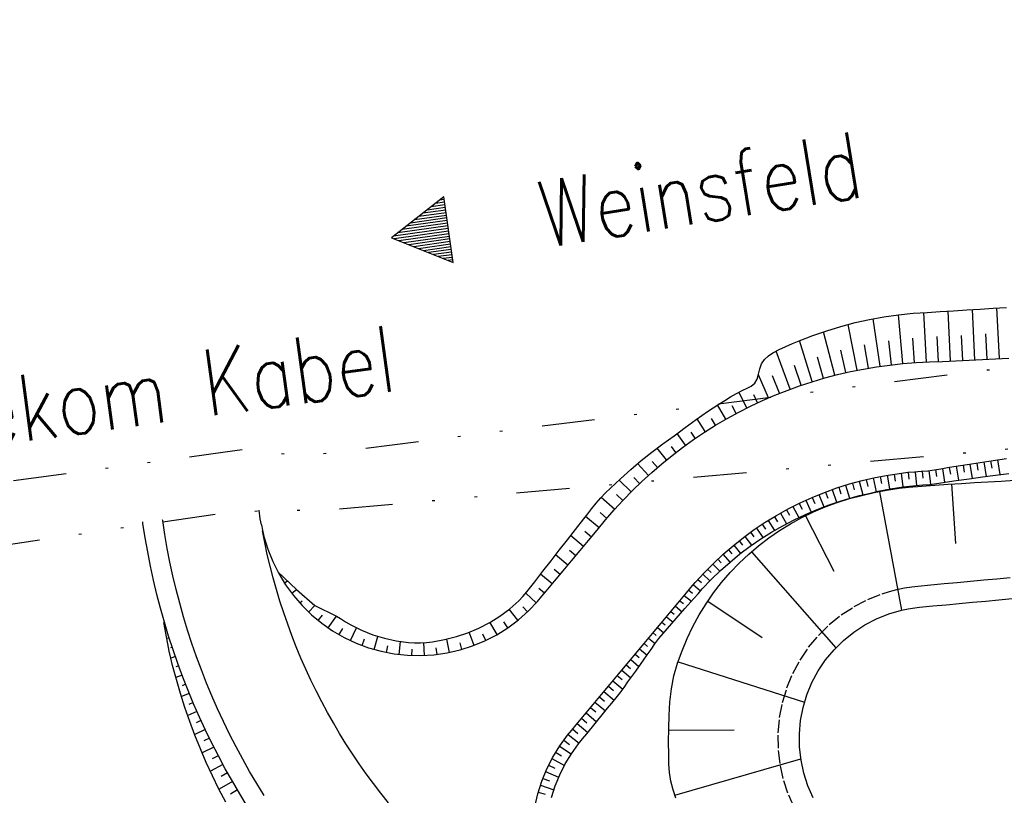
# Model space of a CAD drawing. Extents: x 446457 to 447032, y 444506 to 445688.
# Tile 74 of 83: x 446532 to 446569, y 445569 to 445599. Entities that reach past the tile are written whole.
import ezdxf

# ---------------------------------------------------------------- set-up
doc = ezdxf.new("R2010")
doc.units = 0
doc.header["$LTSCALE"] = 2
doc.header["$MEASUREMENT"] = 0
for name, pattern in [('AUSGEZOGEN', [0]), ('GETRENNTX3', [3.25, 1, -0.75, 0, -0.75, 0, -0.75]), ('PUNKTX2', [0.5, 0.25, -0.25])]:
    doc.linetypes.add(name, pattern=pattern)
doc.layers.get('0').update_dxf_attribs({"linetype": 'AUSGEZOGEN'})
for name, color, linetype in [('DB-RRB_41-203', 15, 'CONTINUOUS'), ('DB-Wegböschungen', 15, 'CONTINUOUS'), ('DB-Wege', 15, 'CONTINUOUS'), ('DB-Zufahrt_Nord_RRB_41-203', 15, 'CONTINUOUS'), ('FBRTOP', 250, 'AUSGEZOGEN'), ('SCHRIFT', 7, 'AUSGEZOGEN'), ('TELEKOM', 4, 'GETRENNTX3')]:
    doc.layers.add(name, color=color, linetype=linetype)
doc.styles.add('ROMANS', font='romans.shx', dxfattribs={"width": 0.8})

# ---------------------------------------------------------------- blocks, each defined once
blk = doc.blocks.new('RPFEIL')
at = {"color": 0}
for p, q in [((-0.002, 0), (-1.252, -2.165)), ((-0.152, -2.165), (-0.152, -0.26)), ((-0.052, -2.165), (-0.052, -0.087)), ((1.248, -2.165), (-0.002, 0)), ((0.048, -2.165), (0.048, -0.087)), ((0.148, -2.165), (0.148, -0.26)), ((-0.352, -2.165), (-0.352, -0.607)), ((-0.252, -2.165), (-0.252, -0.433)), ((0.248, -2.165), (0.248, -0.433)), ((0.348, -2.165), (0.348, -0.607)), ((-0.552, -2.165), (-0.552, -0.953)), ((-0.452, -2.165), (-0.452, -0.78)), ((0.448, -2.165), (0.448, -0.78)), ((0.548, -2.165), (0.548, -0.953)), ((-0.852, -2.165), (-0.852, -1.473)), ((-0.752, -2.165), (-0.752, -1.299)), ((-0.652, -2.165), (-0.652, -1.126)), ((0.648, -2.165), (0.648, -1.126)), ((0.748, -2.165), (0.748, -1.299)), ((0.848, -2.165), (0.848, -1.473)), ((-1.052, -2.165), (-1.052, -1.819)), ((-0.952, -2.165), (-0.952, -1.646)), ((0.948, -2.165), (0.948, -1.646)), ((1.048, -2.165), (1.048, -1.819)), ((-1.252, -2.165), (1.248, -2.165)), ((-1.152, -2.165), (-1.152, -1.992)), ((1.148, -2.165), (1.148, -1.992))]:
    blk.add_line(p, q, dxfattribs=at)

msp = doc.modelspace()

# ---------------------------------------------------------------- linework, layer by layer
at = {"layer": 'DB-RRB_41-203', "linetype": 'Continuous'}
for p, q in [((446566.021, 445580.927), (446566.519, 445580.968)), ((446566.519, 445580.968), (446567.018, 445581.005)), ((446567.018, 445581.005), (446567.517, 445581.034)), ((446567.142, 445581.012), (446567.295, 445578.765)), ((446567.517, 445581.034), (446568.017, 445581.064)), ((446568.017, 445581.064), (446568.516, 445581.093)), ((446568.516, 445581.093), (446569.016, 445581.122)), ((446569.016, 445581.122), (446569.515, 445581.152)), ((446563.295, 445580.46), (446564.224, 445580.69)), ((446564.224, 445580.69), (446564.694, 445580.776)), ((446564.427, 445580.717), (446565.265, 445576.254)), ((446564.694, 445580.776), (446565.166, 445580.851)), ((446565.166, 445580.851), (446565.522, 445580.887)), ((446565.522, 445580.887), (446566.021, 445580.927)), ((446562.385, 445580.146), (446562.836, 445580.314)), ((446562.836, 445580.314), (446563.295, 445580.46)), ((446561.505, 445579.744), (446561.94, 445579.956)), ((446561.94, 445579.956), (446562.385, 445580.146)), ((446560.663, 445579.257), (446561.078, 445579.511)), ((446561.078, 445579.511), (446561.505, 445579.744)), ((446561.637, 445579.81), (446562.702, 445577.721)), ((446560.26, 445578.98), (446560.663, 445579.257)), ((446559.871, 445578.683), (446560.26, 445578.98)), ((446559.14, 445578.027), (446559.497, 445578.365)), ((446559.497, 445578.365), (446559.871, 445578.683)), ((446559.598, 445578.453), (446562.784, 445574.831)), ((446558.799, 445577.67), (446559.14, 445578.027)), ((446558.477, 445577.295), (446558.799, 445577.67)), ((446558.174, 445576.903), (446558.477, 445577.295)), ((446557.892, 445576.495), (446558.174, 445576.903)), ((446557.63, 445576.072), (446557.892, 445576.495)), ((446557.958, 445576.594), (446560.006, 445575.219)), ((446566.939, 445576.457), (446567.437, 445576.504)), ((446567.437, 445576.504), (446567.935, 445576.55)), ((446567.935, 445576.55), (446568.433, 445576.597)), ((446568.433, 445576.597), (446568.93, 445576.643)), ((446568.93, 445576.643), (446569.428, 445576.689)), ((446564.785, 445576.116), (446565.265, 445576.254)), ((446565.265, 445576.254), (446565.51, 445576.303)), ((446565.51, 445576.303), (446565.757, 445576.344)), ((446565.757, 445576.344), (446565.943, 445576.365)), ((446565.943, 445576.365), (446566.441, 445576.411)), ((446566.441, 445576.411), (446566.939, 445576.457)), ((446557.392, 445575.635), (446557.63, 445576.072)), ((446563.878, 445575.699), (446564.321, 445575.93)), ((446564.321, 445575.93), (446564.785, 445576.116)), ((446557.178, 445575.184), (446557.392, 445575.635)), ((446563.071, 445575.111), (446563.46, 445575.425)), ((446563.46, 445575.425), (446563.878, 445575.699)), ((446556.986, 445574.723), (446557.178, 445575.184)), ((446562.716, 445574.759), (446563.071, 445575.111)), ((446556.816, 445574.252), (446556.986, 445574.723)), ((446562.398, 445574.374), (446562.716, 445574.759)), ((446556.835, 445574.308), (446561.605, 445572.778)), ((446562.119, 445573.959), (446562.398, 445574.374)), ((446556.678, 445573.771), (446556.816, 445574.252)), ((446561.884, 445573.518), (446562.119, 445573.959)), ((446556.583, 445573.28), (446556.678, 445573.771)), ((446556.525, 445572.783), (446556.583, 445573.28)), ((446561.694, 445573.056), (446561.884, 445573.518)), ((446556.496, 445572.285), (446556.525, 445572.783)), ((446561.551, 445572.577), (446561.694, 445573.056)), ((446561.456, 445572.086), (446561.551, 445572.577)), ((446556.483, 445571.787), (446556.496, 445572.285)), ((446561.411, 445571.588), (446561.456, 445572.086)), ((446556.478, 445571.291), (446556.483, 445571.787)), ((446556.482, 445571.726), (446558.951, 445571.734)), ((446561.416, 445571.088), (446561.411, 445571.588)), ((446556.482, 445570.794), (446556.478, 445571.291)), ((446561.47, 445570.592), (446561.416, 445571.088)), ((446556.492, 445570.461), (446556.482, 445570.794)), ((446556.714, 445569.273), (446561.464, 445570.639)), ((446561.574, 445570.103), (446561.47, 445570.592)), ((446556.517, 445570.129), (446556.492, 445570.461)), ((446556.567, 445569.802), (446556.517, 445570.129)), ((446561.727, 445569.627), (446561.574, 445570.103)), ((446556.647, 445569.481), (446556.567, 445569.802)), ((446556.752, 445569.165), (446556.647, 445569.481)), ((446561.926, 445569.168), (446561.727, 445569.627))]:
    msp.add_line(p, q, dxfattribs=at)
at = {"layer": 'DB-RRB_41-203', "linetype": 'PUNKTX2'}
for p, q in [((446566.367, 445577.208), (446566.865, 445577.254)), ((446566.865, 445577.254), (446567.363, 445577.3)), ((446567.363, 445577.3), (446567.861, 445577.347)), ((446567.861, 445577.347), (446568.358, 445577.393)), ((446568.358, 445577.393), (446568.856, 445577.439)), ((446568.856, 445577.439), (446569.354, 445577.486)), ((446563.987, 445576.657), (446564.525, 445576.873)), ((446564.525, 445576.873), (446564.802, 445576.96)), ((446564.802, 445576.96), (446565.082, 445577.033)), ((446565.082, 445577.033), (446565.367, 445577.09)), ((446565.367, 445577.09), (446565.653, 445577.137)), ((446565.653, 445577.137), (446565.869, 445577.161)), ((446565.869, 445577.161), (446566.367, 445577.208)), ((446563.473, 445576.389), (446563.987, 445576.657)), ((446562.988, 445576.071), (446563.473, 445576.389)), ((446562.537, 445575.707), (446562.988, 445576.071)), ((446562.125, 445575.299), (446562.537, 445575.707)), ((446561.756, 445574.852), (446562.125, 445575.299)), ((446561.433, 445574.37), (446561.756, 445574.852)), ((446561.16, 445573.859), (446561.433, 445574.37)), ((446560.94, 445573.323), (446561.16, 445573.859)), ((446560.774, 445572.767), (446560.94, 445573.323)), ((446560.664, 445572.198), (446560.774, 445572.767)), ((446560.612, 445571.62), (446560.664, 445572.198)), ((446560.617, 445571.041), (446560.612, 445571.62)), ((446560.681, 445570.464), (446560.617, 445571.041)), ((446560.801, 445569.897), (446560.681, 445570.464)), ((446560.978, 445569.345), (446560.801, 445569.897)), ((446561.209, 445568.813), (446560.978, 445569.345))]:
    msp.add_line(p, q, dxfattribs=at)
at = {"layer": 'DB-Wegböschungen', "linetype": 'Continuous'}
for p, q in [((446536.659, 445579.522), (446536.651, 445579.58)), ((446536.742, 445578.984), (446536.659, 445579.522)), ((446536.836, 445578.447), (446536.742, 445578.984)), ((446536.941, 445577.912), (446536.836, 445578.447)), ((446537.056, 445577.38), (446536.941, 445577.912)), ((446537.183, 445576.849), (446537.056, 445577.38)), ((446537.319, 445576.322), (446537.183, 445576.849)), ((446537.466, 445575.797), (446537.319, 445576.322)), ((446537.494, 445575.52), (446537.439, 445575.789)), ((446537.624, 445575.275), (446537.466, 445575.797)), ((446537.546, 445575.251), (446537.494, 445575.52)), ((446537.595, 445574.979), (446537.546, 445575.251)), ((446537.646, 445575.208), (446537.559, 445575.18)), ((446537.792, 445574.757), (446537.624, 445575.275)), ((446537.647, 445574.708), (446537.595, 445574.979)), ((446537.707, 445574.439), (446537.647, 445574.708)), ((446537.76, 445574.854), (446537.694, 445574.832)), ((446537.971, 445574.242), (446537.792, 445574.757)), ((446537.88, 445574.501), (446537.706, 445574.441)), ((446537.773, 445574.171), (446537.707, 445574.439)), ((446537.916, 445573.638), (446537.773, 445574.171)), ((446538.004, 445574.15), (446537.901, 445574.113)), ((446538.159, 445573.731), (446537.971, 445574.242)), ((446538.133, 445573.802), (446537.896, 445573.713)), ((446538.073, 445573.108), (446537.916, 445573.638)), ((446538.358, 445573.223), (446538.159, 445573.731)), ((446538.266, 445573.456), (446538.133, 445573.403)), ((446538.567, 445572.72), (446538.358, 445573.223)), ((446538.242, 445572.581), (446538.073, 445573.108)), ((446538.404, 445573.111), (446538.11, 445572.99)), ((446538.424, 445572.058), (446538.242, 445572.581)), ((446538.694, 445572.428), (446538.347, 445572.275)), ((446538.547, 445572.769), (446538.386, 445572.7)), ((446538.786, 445572.221), (446538.567, 445572.72)), ((446538.619, 445571.538), (446538.424, 445572.058)), ((446538.846, 445572.09), (446538.66, 445572.005)), ((446539.015, 445571.726), (446538.786, 445572.221)), ((446539.003, 445571.754), (446538.608, 445571.568)), ((446539.254, 445571.237), (446539.015, 445571.726)), ((446538.826, 445571.023), (446538.619, 445571.538)), ((446539.163, 445571.42), (446538.955, 445571.319)), ((446539.046, 445570.512), (446538.826, 445571.023)), ((446539.329, 445571.089), (446538.891, 445570.869)), ((446539.503, 445570.752), (446539.254, 445571.237)), ((446539.498, 445570.76), (446539.27, 445570.641)), ((446539.761, 445570.272), (446539.503, 445570.752)), ((446539.278, 445570.006), (446539.046, 445570.512)), ((446539.672, 445570.434), (446539.198, 445570.179)), ((446540.029, 445569.797), (446539.761, 445570.272)), ((446539.523, 445569.505), (446539.278, 445570.006)), ((446539.85, 445570.111), (446539.605, 445569.974)), ((446539.779, 445569.01), (446539.523, 445569.505)), ((446540.032, 445569.791), (446539.527, 445569.497)), ((446540.219, 445569.472), (446539.959, 445569.317)), ((446540.306, 445569.328), (446540.029, 445569.797)), ((446540.592, 445568.864), (446540.306, 445569.328))]:
    msp.add_line(p, q, dxfattribs=at)
at = {"layer": 'DB-Wege', "linetype": 'Continuous'}
for p, q in [((446541.083, 445579.7), (446541.033, 445580.022)), ((446537.401, 445579.63), (446537.397, 445579.655)), ((446537.482, 445579.106), (446537.401, 445579.63)), ((446541.123, 445579.472), (446541.083, 445579.7)), ((446537.573, 445578.584), (446537.482, 445579.106)), ((446537.675, 445578.064), (446537.573, 445578.584)), ((446537.788, 445577.546), (446537.675, 445578.064)), ((446537.91, 445577.03), (446537.788, 445577.546)), ((446538.043, 445576.517), (446537.91, 445577.03)), ((446538.187, 445576.007), (446538.043, 445576.517)), ((446538.34, 445575.5), (446538.187, 445576.007)), ((446538.503, 445574.995), (446538.34, 445575.5)), ((446538.677, 445574.495), (446538.503, 445574.995)), ((446538.86, 445573.997), (446538.677, 445574.495)), ((446539.054, 445573.504), (446538.86, 445573.997)), ((446539.257, 445573.015), (446539.054, 445573.504)), ((446539.47, 445572.529), (446539.257, 445573.015)), ((446539.693, 445572.048), (446539.47, 445572.529)), ((446539.925, 445571.572), (446539.693, 445572.048)), ((446540.167, 445571.1), (446539.925, 445571.572)), ((446540.418, 445570.634), (446540.167, 445571.1)), ((446540.678, 445570.172), (446540.418, 445570.634)), ((446540.948, 445569.716), (446540.678, 445570.172)), ((446541.226, 445569.265), (446540.948, 445569.716))]:
    msp.add_line(p, q, dxfattribs=at)
at = {"layer": 'DB-Wege', "linetype": 'PUNKTX2'}
for p, q in [((446541.25, 445578.802), (446541.162, 445579.25)), ((446541.347, 445578.355), (446541.25, 445578.802)), ((446541.453, 445577.911), (446541.347, 445578.355)), ((446541.567, 445577.468), (446541.453, 445577.911)), ((446541.691, 445577.028), (446541.567, 445577.468)), ((446541.823, 445576.591), (446541.691, 445577.028)), ((446541.964, 445576.156), (446541.823, 445576.591)), ((446542.114, 445575.724), (446541.964, 445576.156)), ((446542.272, 445575.295), (446542.114, 445575.724)), ((446542.439, 445574.87), (446542.272, 445575.295)), ((446542.614, 445574.448), (446542.439, 445574.87)), ((446542.797, 445574.029), (446542.614, 445574.448)), ((446542.989, 445573.615), (446542.797, 445574.029)), ((446543.19, 445573.204), (446542.989, 445573.615)), ((446543.398, 445572.797), (446543.19, 445573.204)), ((446543.615, 445572.395), (446543.398, 445572.797)), ((446543.839, 445571.997), (446543.615, 445572.395)), ((446544.072, 445571.603), (446543.839, 445571.997)), ((446544.312, 445571.215), (446544.072, 445571.603)), ((446544.56, 445570.831), (446544.312, 445571.215)), ((446544.815, 445570.452), (446544.56, 445570.831)), ((446545.079, 445570.078), (446544.815, 445570.452)), ((446545.349, 445569.71), (446545.079, 445570.078)), ((446545.627, 445569.347), (446545.349, 445569.71)), ((446545.912, 445568.99), (446545.627, 445569.347))]:
    msp.add_line(p, q, dxfattribs=at)
at = {"layer": 'DB-Zufahrt_Nord_RRB_41-203', "linetype": 'Continuous'}
for p, q in [((446568.219, 445587.612), (446568.718, 445587.643)), ((446568.718, 445587.643), (446569.217, 445587.674)), ((446568.948, 445585.739), (446568.857, 445587.652)), ((446564.049, 445587.217), (446564.595, 445587.316)), ((446564.595, 445587.316), (446565.146, 445587.394)), ((446565.146, 445587.394), (446565.7, 445587.45)), ((446565.314, 445585.552), (446565.151, 445587.394)), ((446565.7, 445587.45), (446565.961, 445587.469)), ((446565.961, 445587.469), (446566.222, 445587.486)), ((446566.2, 445585.609), (446566.098, 445587.478)), ((446566.222, 445587.486), (446566.721, 445587.517)), ((446566.721, 445587.517), (446567.221, 445587.549)), ((446567.112, 445585.652), (446567.022, 445587.536)), ((446567.221, 445587.549), (446567.72, 445587.58)), ((446567.72, 445587.58), (446568.219, 445587.612)), ((446568.03, 445585.696), (446567.939, 445587.594)), ((446562.441, 445586.795), (446562.971, 445586.956)), ((446562.971, 445586.956), (446563.507, 445587.097)), ((446563.589, 445585.303), (446563.25, 445587.032)), ((446563.507, 445587.097), (446564.049, 445587.217)), ((446564.45, 445585.45), (446564.193, 445587.244)), ((446561.405, 445586.414), (446561.919, 445586.614)), ((446561.919, 445586.614), (446562.441, 445586.795)), ((446562.74, 445585.111), (446562.32, 445586.754)), ((446565.753, 445585.585), (446565.69, 445586.515)), ((446566.653, 445585.63), (446566.608, 445586.569)), ((446567.571, 445585.674), (446567.526, 445586.619)), ((446568.489, 445585.717), (446568.444, 445586.67)), ((446560.649, 445586.084), (446560.9, 445586.194)), ((446560.9, 445586.194), (446561.152, 445586.305)), ((446561.152, 445586.305), (446561.405, 445586.414)), ((446561.895, 445584.872), (446561.417, 445586.419)), ((446564.02, 445585.382), (446563.869, 445586.264)), ((446564.88, 445585.506), (446564.776, 445586.417)), ((446560.093, 445585.711), (446560.239, 445585.845)), ((446560.239, 445585.845), (446560.405, 445585.957)), ((446560.405, 445585.957), (446560.649, 445586.084)), ((446561.066, 445584.589), (446560.533, 445586.027)), ((446562.317, 445584.997), (446562.091, 445585.796)), ((446563.162, 445585.212), (446562.973, 445586.057)), ((446559.916, 445585.359), (446559.983, 445585.549)), ((446559.983, 445585.549), (446560.093, 445585.711)), ((446561.477, 445584.735), (446561.226, 445585.481)), ((446563.827, 445585.349), (446564.32, 445585.431)), ((446564.32, 445585.431), (446564.816, 445585.499)), ((446564.816, 445585.499), (446565.313, 445585.552)), ((446565.313, 445585.552), (446565.812, 445585.589)), ((446565.812, 445585.589), (446566.311, 445585.614)), ((446566.311, 445585.614), (446566.81, 445585.638)), ((446566.81, 445585.638), (446567.31, 445585.662)), ((446567.31, 445585.662), (446567.809, 445585.685)), ((446567.809, 445585.685), (446568.309, 445585.709)), ((446568.309, 445585.709), (446568.808, 445585.733)), ((446568.808, 445585.733), (446569.308, 445585.756)), ((446559.816, 445584.97), (446559.87, 445585.16)), ((446560.245, 445584.26), (446559.863, 445585.133)), ((446559.87, 445585.16), (446559.916, 445585.359)), ((446560.658, 445584.432), (446560.391, 445585.087)), ((446562.366, 445585.012), (446562.85, 445585.139)), ((446562.85, 445585.139), (446563.337, 445585.251)), ((446563.337, 445585.251), (446563.827, 445585.349)), ((446559.437, 445584.627), (446559.596, 445584.707)), ((446559.596, 445584.707), (446559.725, 445584.811)), ((446559.725, 445584.811), (446559.816, 445584.97)), ((446560.942, 445584.543), (446561.412, 445584.714)), ((446561.412, 445584.714), (446561.887, 445584.87)), ((446561.887, 445584.87), (446562.366, 445585.012)), ((446558.596, 445584.162), (446558.817, 445584.296)), ((446558.817, 445584.296), (446559.037, 445584.43)), ((446559.037, 445584.43), (446559.27, 445584.554)), ((446559.428, 445583.879), (446559.128, 445584.481)), ((446559.27, 445584.554), (446559.437, 445584.627)), ((446559.834, 445584.075), (446559.692, 445584.378)), ((446560.018, 445584.16), (446560.477, 445584.358)), ((446560.477, 445584.358), (446560.942, 445584.543)), ((446557.939, 445583.742), (446558.373, 445584.026)), ((446558.635, 445583.455), (446558.323, 445583.994)), ((446558.373, 445584.026), (446558.596, 445584.162)), ((446559.029, 445583.672), (446558.876, 445583.956)), ((446559.12, 445583.721), (446559.566, 445583.947)), ((446559.566, 445583.947), (446560.018, 445584.16)), ((446557.513, 445583.446), (446557.939, 445583.742)), ((446558.681, 445583.482), (446559.12, 445583.721)), ((446557.098, 445583.137), (446557.513, 445583.446)), ((446557.861, 445582.986), (446557.549, 445583.471)), ((446557.826, 445582.963), (446558.249, 445583.229)), ((446558.245, 445583.226), (446558.089, 445583.482)), ((446558.249, 445583.229), (446558.681, 445583.482)), ((446556.474, 445582.677), (446556.685, 445582.826)), ((446556.685, 445582.826), (446556.892, 445582.981)), ((446557.115, 445582.475), (446556.8, 445582.911)), ((446556.892, 445582.981), (446557.098, 445583.137)), ((446557.484, 445582.735), (446557.328, 445582.965)), ((446557.411, 445582.685), (446557.826, 445582.963)), ((446555.849, 445582.217), (446556.263, 445582.528)), ((446556.263, 445582.528), (446556.474, 445582.677)), ((446557.004, 445582.394), (446557.411, 445582.685)), ((446555.444, 445581.894), (446555.849, 445582.217)), ((446556.399, 445581.926), (446556.041, 445582.364)), ((446556.218, 445581.776), (446556.606, 445582.091)), ((446556.754, 445582.205), (446556.586, 445582.422)), ((446556.606, 445582.091), (446557.004, 445582.394)), ((446555.048, 445581.559), (446555.444, 445581.894)), ((446555.714, 445581.337), (446555.31, 445581.782)), ((446555.839, 445581.45), (446556.218, 445581.776)), ((446556.053, 445581.636), (446555.862, 445581.857)), ((446567.237, 445581.667), (446567.731, 445581.745)), ((446567.579, 445581.721), (446567.622, 445581.455)), ((446567.731, 445581.745), (446568.225, 445581.823)), ((446567.839, 445581.762), (446567.925, 445581.224)), ((446568.098, 445581.803), (446568.142, 445581.531)), ((446568.225, 445581.823), (446568.719, 445581.901)), ((446568.358, 445581.844), (446568.445, 445581.296)), ((446568.617, 445581.885), (446568.661, 445581.608)), ((446568.719, 445581.901), (446569.213, 445581.979)), ((446568.876, 445581.926), (446568.966, 445581.367)), ((446554.662, 445581.212), (446555.048, 445581.559)), ((446555.471, 445581.112), (446555.839, 445581.45)), ((446564.268, 445581.257), (446564.759, 445581.35)), ((446564.714, 445581.342), (446564.805, 445580.823)), ((446564.759, 445581.35), (446565.254, 445581.422)), ((446564.978, 445581.384), (446565.018, 445581.124)), ((446565.245, 445581.421), (446565.312, 445580.902)), ((446565.254, 445581.422), (446565.502, 445581.452)), ((446565.502, 445581.452), (446565.751, 445581.474)), ((446565.512, 445581.453), (446565.539, 445581.193)), ((446565.751, 445581.474), (446566.001, 445581.49)), ((446565.78, 445581.476), (446565.821, 445580.958)), ((446566.001, 445581.49), (446566.249, 445581.51)), ((446566.04, 445581.493), (446566.062, 445581.234)), ((446566.249, 445581.51), (446566.497, 445581.546)), ((446566.293, 445581.516), (446566.354, 445581.001)), ((446566.497, 445581.546), (446566.743, 445581.589)), ((446566.544, 445581.554), (446566.583, 445581.297)), ((446566.743, 445581.589), (446566.99, 445581.629)), ((446566.801, 445581.598), (446566.884, 445581.083)), ((446566.99, 445581.629), (446567.237, 445581.667)), ((446567.061, 445581.64), (446567.102, 445581.379)), ((446567.321, 445581.68), (446567.403, 445581.153)), ((446568.311, 445581.277), (446568.807, 445581.345)), ((446568.807, 445581.345), (446569.302, 445581.413)), ((446554.284, 445580.854), (446554.662, 445581.212)), ((446555.063, 445580.712), (446554.608, 445581.162)), ((446555.112, 445580.763), (446555.471, 445581.112)), ((446555.384, 445581.029), (446555.169, 445581.253)), ((446562.821, 445580.863), (446563.298, 445581.014)), ((446563.15, 445580.968), (446563.303, 445580.473)), ((446563.298, 445581.014), (446563.78, 445581.145)), ((446563.407, 445581.044), (446563.479, 445580.792)), ((446563.666, 445581.115), (446563.8, 445580.601)), ((446563.78, 445581.145), (446564.268, 445581.257)), ((446563.926, 445581.18), (446563.988, 445580.921)), ((446564.188, 445581.24), (446564.3, 445580.721)), ((446564.45, 445581.293), (446564.501, 445581.034)), ((446565.557, 445580.932), (446565.795, 445580.956)), ((446565.795, 445580.956), (446566.063, 445580.974)), ((446566.063, 445580.974), (446566.331, 445580.998)), ((446566.331, 445580.998), (446566.578, 445581.033)), ((446566.578, 445581.033), (446566.825, 445581.074)), ((446566.825, 445581.074), (446567.072, 445581.109)), ((446567.072, 445581.109), (446567.32, 445581.142)), ((446567.32, 445581.142), (446567.816, 445581.209)), ((446567.816, 445581.209), (446568.311, 445581.277)), ((446553.917, 445580.485), (446554.098, 445580.672)), ((446554.098, 445580.672), (446554.284, 445580.854)), ((446554.75, 445580.388), (446554.51, 445580.613)), ((446554.765, 445580.404), (446555.112, 445580.763)), ((446561.888, 445580.504), (446562.351, 445580.693)), ((446562.142, 445580.61), (446562.325, 445580.148)), ((446562.351, 445580.693), (446562.821, 445580.863)), ((446562.391, 445580.708), (446562.479, 445580.472)), ((446562.642, 445580.8), (446562.81, 445580.32)), ((446562.895, 445580.887), (446562.975, 445580.643)), ((446563.678, 445580.572), (446563.91, 445580.628)), ((446563.91, 445580.628), (446564.143, 445580.684)), ((446564.143, 445580.684), (446564.376, 445580.738)), ((446564.376, 445580.738), (446564.846, 445580.83)), ((446564.846, 445580.83), (446565.319, 445580.903)), ((446565.319, 445580.903), (446565.557, 445580.932)), ((446553.582, 445580.089), (446553.746, 445580.29)), ((446553.746, 445580.29), (446553.917, 445580.485)), ((446554.447, 445580.054), (446553.939, 445580.507)), ((446554.429, 445580.034), (446554.765, 445580.404)), ((446560.987, 445580.071), (446561.433, 445580.296)), ((446561.404, 445580.282), (446561.51, 445580.067)), ((446561.433, 445580.296), (446561.888, 445580.504)), ((446561.647, 445580.397), (446561.851, 445579.955)), ((446561.893, 445580.506), (446561.99, 445580.28)), ((446562.083, 445580.052), (446562.531, 445580.224)), ((446562.531, 445580.224), (446562.986, 445580.378)), ((446562.986, 445580.378), (446563.446, 445580.512)), ((446563.446, 445580.512), (446563.678, 445580.572)), ((446553.275, 445579.695), (446553.428, 445579.892)), ((446553.428, 445579.892), (446553.582, 445580.089)), ((446554.152, 445579.711), (446553.893, 445579.932)), ((446554.104, 445579.654), (446554.429, 445580.034)), ((446560.55, 445579.827), (446560.987, 445580.071)), ((446560.694, 445579.91), (446560.921, 445579.512)), ((446560.928, 445580.039), (446561.039, 445579.835)), ((446561.165, 445580.163), (446561.382, 445579.744)), ((446561.206, 445579.659), (446561.641, 445579.864)), ((446561.641, 445579.864), (446562.083, 445580.052)), ((446541.123, 445579.472), (446541.164, 445579.27)), ((446552.967, 445579.3), (446553.275, 445579.695)), ((446553.859, 445579.361), (446553.348, 445579.789)), ((446553.783, 445579.27), (446554.104, 445579.654)), ((446559.708, 445579.289), (446560.124, 445579.567)), ((446560.01, 445579.493), (446560.13, 445579.31)), ((446560.124, 445579.567), (446560.55, 445579.827)), ((446560.235, 445579.636), (446560.47, 445579.261)), ((446560.464, 445579.776), (446560.579, 445579.582)), ((446560.779, 445579.437), (446561.206, 445579.659)), ((446541.164, 445579.27), (446541.22, 445579.027)), ((446552.66, 445578.905), (446552.967, 445579.3)), ((446553.564, 445579.008), (446553.315, 445579.217)), ((446553.462, 445578.886), (446553.783, 445579.27)), ((446559.304, 445578.995), (446559.708, 445579.289)), ((446559.57, 445579.191), (446559.693, 445579.019)), ((446559.789, 445579.344), (446560.03, 445578.989)), ((446559.952, 445578.939), (446560.361, 445579.196)), ((446560.361, 445579.196), (446560.779, 445579.437)), ((446541.22, 445579.027), (446541.366, 445578.549)), ((446552.352, 445578.511), (446552.66, 445578.905)), ((446553.269, 445578.655), (446552.784, 445579.065)), ((446553.142, 445578.503), (446553.462, 445578.886)), ((446558.912, 445578.684), (446559.304, 445578.995)), ((446559.143, 445578.87), (446559.269, 445578.708)), ((446559.355, 445579.033), (446559.603, 445578.699)), ((446559.555, 445578.665), (446559.952, 445578.939)), ((446541.366, 445578.549), (446541.552, 445578.085)), ((446552.045, 445578.116), (446552.352, 445578.511)), ((446552.974, 445578.302), (446552.738, 445578.502)), ((446552.821, 445578.119), (446553.142, 445578.503)), ((446558.167, 445578.018), (446558.533, 445578.359)), ((446558.529, 445578.355), (446558.791, 445578.064)), ((446558.533, 445578.359), (446558.912, 445578.684)), ((446558.73, 445578.531), (446558.859, 445578.38)), ((446558.794, 445578.067), (446559.168, 445578.374)), ((446558.935, 445578.703), (446559.189, 445578.39)), ((446559.168, 445578.374), (446559.555, 445578.665)), ((446541.552, 445578.085), (446541.775, 445577.638)), ((446551.737, 445577.722), (446552.045, 445578.116)), ((446552.679, 445577.949), (446552.218, 445578.339)), ((446552.501, 445577.735), (446552.821, 445578.119)), ((446557.815, 445577.662), (446558.167, 445578.018)), ((446558.139, 445577.99), (446558.405, 445577.719)), ((446558.331, 445578.174), (446558.464, 445578.034)), ((446558.432, 445577.745), (446558.794, 445578.067)), ((446541.746, 445577.697), (446541.745, 445577.694)), ((446541.745, 445577.694), (446541.747, 445577.695)), ((446541.746, 445577.697), (446541.746, 445577.697)), ((446541.746, 445577.697), (446541.746, 445577.697)), ((446541.746, 445577.697), (446541.746, 445577.697)), ((446541.746, 445577.697), (446541.746, 445577.697)), ((446541.747, 445577.695), (446542.451, 445577.035)), ((446541.775, 445577.638), (446542.035, 445577.211)), ((446551.43, 445577.327), (446551.737, 445577.722)), ((446552.09, 445577.245), (446551.652, 445577.612)), ((446552.385, 445577.596), (446552.16, 445577.786)), ((446552.18, 445577.352), (446552.501, 445577.735)), ((446557.478, 445577.293), (446557.815, 445577.662)), ((446557.766, 445577.609), (446558.036, 445577.358)), ((446557.95, 445577.802), (446558.085, 445577.671)), ((446558.084, 445577.407), (446558.432, 445577.745)), ((446541.989, 445577.282), (446542.09, 445577.348)), ((446551.28, 445577.134), (446551.43, 445577.327)), ((446551.859, 445576.968), (446552.18, 445577.352)), ((446557.316, 445577.103), (446557.478, 445577.293)), ((446557.585, 445577.413), (446557.721, 445577.292)), ((446557.749, 445577.055), (446558.084, 445577.407)), ((446542.035, 445577.211), (446542.33, 445576.807)), ((446542.265, 445576.891), (446542.451, 445577.035)), ((446542.451, 445577.035), (446542.451, 445577.035)), ((446542.451, 445577.035), (446542.451, 445577.035)), ((446542.451, 445577.035), (446543.135, 445576.428)), ((446550.981, 445576.771), (446551.129, 445576.944)), ((446551.49, 445576.532), (446551.092, 445576.9)), ((446551.129, 445576.944), (446551.28, 445577.134)), ((446551.795, 445576.889), (446551.583, 445577.07)), ((446551.7, 445576.775), (446551.859, 445576.968)), ((446556.834, 445576.528), (446557.155, 445576.912)), ((446557.155, 445576.912), (446557.316, 445577.103)), ((446557.239, 445577.012), (446557.374, 445576.898)), ((446557.41, 445577.214), (446557.681, 445576.98)), ((446557.424, 445576.687), (446557.586, 445576.872)), ((446557.586, 445576.872), (446557.749, 445577.055)), ((446542.33, 445576.807), (446542.657, 445576.429)), ((446542.57, 445576.524), (446542.659, 445576.605)), ((446550.487, 445576.299), (446550.825, 445576.605)), ((446550.825, 445576.605), (446550.981, 445576.771)), ((446551.193, 445576.224), (446551.538, 445576.585)), ((446551.538, 445576.585), (446551.7, 445576.775)), ((446556.514, 445576.144), (446556.834, 445576.528)), ((446556.901, 445576.608), (446557.033, 445576.499)), ((446557.07, 445576.81), (446557.337, 445576.587)), ((446557.095, 445576.31), (446557.424, 445576.687)), ((446542.657, 445576.429), (446543.014, 445576.079)), ((446542.903, 445576.182), (446543.135, 445576.428)), ((446543.135, 445576.428), (446543.135, 445576.428)), ((446543.135, 445576.428), (446543.135, 445576.428)), ((446543.135, 445576.428), (446543.951, 445576.023)), ((446550.12, 445576.028), (446550.487, 445576.299)), ((446550.796, 445575.874), (446550.47, 445576.286)), ((446550.819, 445575.892), (446551.193, 445576.224)), ((446551.157, 445576.19), (446550.976, 445576.383)), ((446556.193, 445575.76), (446556.514, 445576.144)), ((446556.565, 445576.205), (446556.692, 445576.099)), ((446556.733, 445576.407), (446556.991, 445576.191)), ((446556.766, 445575.933), (446557.095, 445576.31)), ((446543.014, 445576.079), (446543.4, 445575.761)), ((446543.263, 445575.868), (446543.424, 445576.067)), ((446543.4, 445575.761), (446543.81, 445575.476)), ((446543.646, 445575.584), (446543.951, 445576.023)), ((446543.951, 445576.023), (446543.951, 445576.023)), ((446543.951, 445576.023), (446544.1, 445575.932)), ((446544.1, 445575.932), (446544.294, 445575.813)), ((446544.294, 445575.813), (446544.491, 445575.699)), ((446549.328, 445575.579), (446549.732, 445575.788)), ((446549.732, 445575.788), (446550.12, 445576.028)), ((446550.008, 445575.334), (446549.742, 445575.794)), ((446550.413, 445575.588), (446550.264, 445575.807)), ((446550.419, 445575.592), (446550.819, 445575.892)), ((446555.873, 445575.377), (446556.193, 445575.76)), ((446556.228, 445575.802), (446556.351, 445575.699)), ((446556.396, 445576.003), (446556.646, 445575.795)), ((446556.603, 445575.744), (446556.766, 445575.933)), ((446543.81, 445575.476), (446544.243, 445575.226)), ((446544.054, 445575.33), (446544.189, 445575.563)), ((446544.48, 445575.109), (446544.707, 445575.586)), ((446544.491, 445575.699), (446544.899, 445575.495)), ((446544.899, 445575.495), (446545.323, 445575.326)), ((446548.476, 445575.254), (446548.908, 445575.4)), ((446548.908, 445575.4), (446549.328, 445575.579)), ((446549.14, 445574.926), (446548.953, 445575.418)), ((446549.995, 445575.327), (446550.419, 445575.592)), ((446555.552, 445574.993), (446555.873, 445575.377)), ((446555.891, 445575.399), (446556.009, 445575.3)), ((446556.059, 445575.6), (446556.298, 445575.401)), ((446556.27, 445575.37), (446556.437, 445575.557)), ((446556.437, 445575.557), (446556.603, 445575.744)), ((446544.243, 445575.226), (446544.695, 445575.012)), ((446544.695, 445575.012), (446545.163, 445574.837)), ((446544.924, 445574.922), (446545.014, 445575.165)), ((446545.323, 445575.326), (446545.76, 445575.193)), ((446545.38, 445574.772), (446545.517, 445575.262)), ((446545.76, 445575.193), (446546.209, 445575.096)), ((446546.209, 445575.096), (446546.664, 445575.037)), ((446546.318, 445574.583), (446546.374, 445575.071)), ((446546.664, 445575.037), (446546.894, 445575.022)), ((446546.894, 445575.022), (446547.123, 445575.021)), ((446547.123, 445575.021), (446547.353, 445575.036)), ((446547.27, 445574.546), (446547.253, 445575.028)), ((446547.353, 445575.036), (446547.581, 445575.063)), ((446547.581, 445575.063), (446548.033, 445575.141)), ((446548.033, 445575.141), (446548.476, 445575.254)), ((446548.22, 445574.661), (446548.118, 445575.161)), ((446548.684, 445574.775), (446548.613, 445575.024)), ((446549.089, 445574.907), (446549.551, 445575.098)), ((446549.582, 445575.113), (446549.468, 445575.352)), ((446549.551, 445575.098), (446549.995, 445575.327)), ((446555.723, 445575.197), (446555.97, 445574.991)), ((446555.96, 445574.978), (446556.109, 445575.179)), ((446556.109, 445575.179), (446556.27, 445575.37)), ((446545.163, 445574.837), (446545.644, 445574.702)), ((446545.644, 445574.702), (446546.135, 445574.607)), ((446545.846, 445574.659), (446545.893, 445574.904)), ((446546.794, 445574.546), (446546.803, 445574.786)), ((446547.631, 445574.571), (446548.126, 445574.643)), ((446547.746, 445574.585), (446547.717, 445574.832)), ((446548.126, 445574.643), (446548.613, 445574.755)), ((446548.613, 445574.755), (446549.089, 445574.907)), ((446555.232, 445574.609), (446555.552, 445574.993)), ((446555.386, 445574.794), (446555.668, 445574.559)), ((446555.554, 445574.996), (446555.687, 445574.885)), ((446555.673, 445574.566), (446555.818, 445574.771)), ((446555.818, 445574.771), (446555.96, 445574.978)), ((446546.135, 445574.607), (446546.632, 445574.554)), ((446546.632, 445574.554), (446547.132, 445574.542)), ((446547.132, 445574.542), (446547.631, 445574.571)), ((446554.911, 445574.226), (446555.232, 445574.609)), ((446555.049, 445574.391), (446555.361, 445574.13)), ((446555.217, 445574.593), (446555.366, 445574.469)), ((446555.236, 445573.954), (446555.527, 445574.363)), ((446555.527, 445574.363), (446555.673, 445574.566)), ((446554.59, 445573.842), (446554.911, 445574.226)), ((446554.712, 445573.988), (446555.055, 445573.701)), ((446554.881, 445574.189), (446555.045, 445574.053)), ((446555.09, 445573.75), (446555.236, 445573.954)), ((446554.27, 445573.458), (446554.59, 445573.842)), ((446554.375, 445573.585), (446554.752, 445573.27)), ((446554.544, 445573.786), (446554.724, 445573.636)), ((446554.802, 445573.34), (446554.945, 445573.546)), ((446554.945, 445573.546), (446555.09, 445573.75)), ((446553.949, 445573.075), (446554.27, 445573.458)), ((446554.039, 445573.182), (446554.427, 445572.857)), ((446554.207, 445573.383), (446554.401, 445573.222)), ((446554.654, 445573.137), (446554.802, 445573.34)), ((446553.629, 445572.691), (446553.949, 445573.075)), ((446553.702, 445572.778), (446554.094, 445572.451)), ((446553.87, 445572.98), (446554.065, 445572.818)), ((446554.338, 445572.75), (446554.498, 445572.942)), ((446554.498, 445572.942), (446554.654, 445573.137)), ((446553.308, 445572.307), (446553.629, 445572.691)), ((446553.533, 445572.577), (446553.732, 445572.412)), ((446554.023, 445572.362), (446554.179, 445572.556)), ((446554.179, 445572.556), (446554.338, 445572.75)), ((446552.988, 445571.923), (446553.308, 445572.307)), ((446553.197, 445572.174), (446553.398, 445572.006)), ((446553.365, 445572.375), (446553.764, 445572.042)), ((446553.708, 445571.973), (446554.023, 445572.362)), ((446552.668, 445571.539), (446552.826, 445571.732)), ((446552.826, 445571.732), (446552.988, 445571.923)), ((446552.859, 445571.771), (446553.061, 445571.602)), ((446553.028, 445571.972), (446553.432, 445571.636)), ((446553.391, 445571.586), (446553.708, 445571.973)), ((446552.371, 445571.137), (446552.668, 445571.539)), ((446552.521, 445571.348), (446552.735, 445571.191)), ((446552.688, 445571.564), (446553.102, 445571.234)), ((446553.08, 445571.207), (446553.234, 445571.398)), ((446553.234, 445571.398), (446553.391, 445571.586)), ((446552.108, 445570.712), (446552.371, 445571.137)), ((446552.363, 445571.125), (446552.805, 445570.828)), ((446552.812, 445570.839), (446553.08, 445571.207)), ((446551.882, 445570.266), (446552.108, 445570.712)), ((446552.078, 445570.655), (446552.548, 445570.399)), ((446552.215, 445570.893), (446552.443, 445570.755)), ((446552.575, 445570.45), (446552.812, 445570.839)), ((446551.694, 445569.803), (446551.882, 445570.266)), ((446551.951, 445570.411), (446552.193, 445570.294)), ((446552.37, 445570.043), (446552.575, 445570.45)), ((446551.734, 445569.909), (446551.985, 445569.812)), ((446551.836, 445570.161), (446552.33, 445569.95)), ((446552.2, 445569.621), (446552.37, 445570.043)), ((446551.545, 445569.326), (446551.694, 445569.803)), ((446551.642, 445569.65), (446552.153, 445569.48)), ((446552.066, 445569.186), (446552.2, 445569.621)), ((446551.436, 445568.838), (446551.545, 445569.326)), ((446551.562, 445569.387), (446551.822, 445569.313))]:
    msp.add_line(p, q, dxfattribs=at)
at = {"layer": 'FBRTOP', "const_width": 0.5}
msp.add_lwpolyline([(446685.671, 445499.677, 0.000084), (446690.294, 445466.915, 0.000171), (446692.589, 445450.715), (446699.698, 445400.648, -0.000017), (446702.648, 445379.847, -0.000012), (446706.64, 445351.684, -0.000142), (446710.164, 445326.769, 0.000095), (446713.688, 445301.853, 0.000489), (446717.262, 445276.798, -0.000535), (446720.835, 445251.744, -0.000318), (446724.222, 445227.7, 0.000352), (446727.61, 445203.657, 0.000005), (446731.551, 445175.831, 0.000006), (446734.439, 445155.439, 0.000005), (446738.345, 445127.869, 0.000006), (446741.348, 445106.672, 0.000262), (446744.905, 445081.667, -0.000165), (446748.461, 445056.663, -0.000317)], format="xyb", dxfattribs=at)
at = {"layer": 'TELEKOM', "flags": 128}
for points in [[(446465.26, 445573.259), (446478.21, 445574.227), (446508.966, 445578.042), (446539.758, 445582.222), (446540.648, 445582.349), (446542.586, 445582.063), (446543.738, 445582.196), (446571.438, 445585.685), (446581.686, 445586.758), (446581.55, 445589.478), (446592.571, 445591.201), (446616.246, 445594.192), (446625.907, 445595.802), (446630.007, 445596.143), (446638.873, 445597.67), (446646.85, 445598.916), (446646.578, 445601.874), (446664.972, 445604.747), (446683.538, 445607.075), (446692.366, 445608.481), (446694.407, 445608.359), (446696.102, 445604.448), (446699.889, 445602.8), (446700.717, 445600.412), (446703.949, 445600.615), (446724.175, 445604.625), (446747.839, 445608.676), (446756.686, 445609.672), (446769.124, 445611.946), (446782.926, 445614.65), (446790.435, 445616.614), (446795.8, 445617.005), (446803.832, 445617.343), (446806.165, 445617.539), (446813.782, 445618.471)], [(446464.848, 445573.154), (446466.728, 445572.132), (446469.637, 445570.769), (446483.911, 445572.173), (446493.662, 445573.454), (446518.413, 445576.804), (446540.072, 445579.974), (446543.868, 445580.055), (446580.154, 445583.31)]]:
    msp.add_lwpolyline(points, dxfattribs=at)

# ---------------------------------------------------------------- block references
at = {"layer": 'SCHRIFT', "rotation": 97.96929157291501}
msp.add_blockref('RPFEIL', (446546.031, 445590.302), dxfattribs=at)

# ---------------------------------------------------------------- texts
at = {"layer": 'SCHRIFT', "style": 'ROMANS', "width": 0.8}
msp.add_text('Weinsfeld', height=2.5, rotation=9.1087, dxfattribs=at).set_placement((446551.822, 445589.913))
at = {"layer": 'TELEKOM', "style": 'ROMANS', "width": 0.8}
msp.add_text('Telekom Kabel', height=2.5, rotation=7.7386, dxfattribs=at).set_placement((446527.012, 445581.918))

doc.saveas('drawing.dxf')
